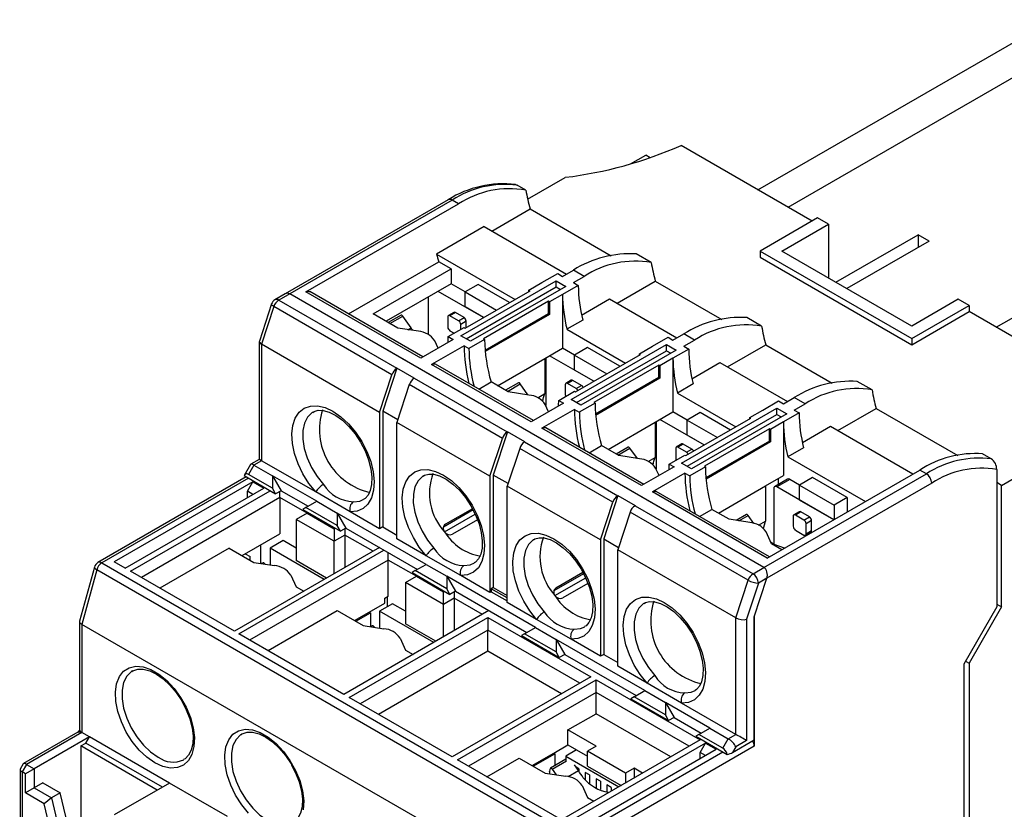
# Model space of a CAD drawing. Header units: millimetres. Extents: x 0 to 420, y 0 to 297.
# Tile 6 of 16: x 307 to 371, y 79 to 131. Entities that reach past the tile are written whole.
import ezdxf

# ---------------------------------------------------------------- set-up
doc = ezdxf.new("R2010")
doc.units = ezdxf.units.MM

msp = doc.modelspace()

# ---------------------------------------------------------------- linework, layer by layer
at = {"color": 7, "linetype": 'Continuous', "lineweight": 25}
for p, q in [((354.883, 119.728), (374.137, 130.843)), ((356.85, 118.592), (377.285, 130.389)), ((358.418, 117.687), (349.856, 122.63)), ((346.552, 121.417), (347.557, 121.997)), ((347.851, 121.828), (347.557, 121.997)), ((339.837, 119.125), (342.293, 120.543)), ((339.716, 119.707), (339.149, 120.035)), ((334.656, 119.08), (324.001, 112.929)), ((334.906, 119.055), (324.299, 112.932)), ((335.331, 118.811), (334.906, 119.055)), ((325.36, 113.055), (335.331, 118.811)), ((337.512, 117.035), (340.009, 118.477)), ((340.009, 118.477), (345.298, 115.424)), ((358.771, 117.892), (355.023, 115.728)), ((359.478, 117.483), (358.771, 117.892)), ((337.008, 117.326), (333.897, 115.53)), ((337.008, 117.326), (342.379, 114.226)), ((356.438, 115.728), (359.478, 117.483)), ((359.478, 117.483), (359.478, 113.973)), ((359.974, 113.687), (365.347, 116.789)), ((366.054, 116.381), (365.347, 116.789)), ((365.347, 116.789), (365.347, 115.972)), ((366.054, 116.381), (360.681, 113.279)), ((333.897, 115.53), (339.02, 112.572)), ((347.908, 114.978), (346.936, 115.539)), ((355.023, 115.728), (364.923, 110.013)), ((355.023, 115.728), (355.023, 115.32)), ((355.023, 115.32), (364.923, 109.605)), ((364.923, 110.83), (356.438, 115.728)), ((328.135, 111.622), (334.034, 115.027)), ((329.744, 111.626), (334.836, 114.565)), ((334.836, 114.565), (334.034, 115.027)), ((334.836, 114.565), (334.836, 113.585)), ((342.119, 114.075), (342.826, 114.484)), ((343.533, 114.075), (342.826, 114.484)), ((340.775, 113.667), (341.801, 114.259)), ((341.801, 114.259), (342.119, 114.075)), ((342.826, 113.667), (343.533, 114.075)), ((334.836, 113.585), (330.593, 111.136)), ((335.755, 113.054), (334.836, 113.585)), ((335.472, 110.197), (341.695, 113.79)), ((336.603, 113.544), (335.755, 113.054)), ((335.826, 109.993), (341.695, 113.381)), ((342.331, 113.422), (336.108, 109.83)), ((338.654, 112.361), (336.603, 113.544)), ((339.927, 113.177), (340.775, 113.667)), ((339.997, 113.136), (339.927, 113.177)), ((339.927, 113.096), (339.927, 113.177)), ((341.695, 113.79), (342.331, 113.422)), ((341.695, 113.381), (341.695, 113.79)), ((341.695, 113.381), (341.977, 113.218)), ((343.144, 113.483), (342.119, 112.892)), ((342.826, 113.667), (343.144, 113.483)), ((345.679, 112.32), (348.177, 113.762)), ((348.177, 113.762), (352.511, 111.26)), ((324.001, 112.929), (323.338, 112.546)), ((324.299, 112.932), (323.588, 112.521)), ((327.552, 111.054), (324.299, 112.932)), ((355.27, 95.053), (324.299, 112.932)), ((332.856, 108.728), (325.36, 113.055)), ((333.002, 108.812), (325.61, 113.08)), ((333.351, 112.728), (333.351, 110.279)), ((336.956, 111.381), (333.987, 113.095)), ((335.755, 110.687), (339.997, 113.136)), ((335.755, 112.075), (335.755, 113.054)), ((335.755, 113.054), (337.805, 111.871)), ((342.119, 112.892), (341.27, 112.402)), ((342.119, 112.892), (342.119, 109.38)), ((343.358, 111.548), (345.187, 112.605)), ((345.187, 112.605), (349.591, 110.062)), ((367.964, 112.585), (364.923, 110.83)), ((368.671, 112.177), (367.964, 112.585)), ((323.113, 112.269), (322.32, 109.847)), ((323.268, 112.101), (322.461, 109.639)), ((330.975, 107.651), (323.268, 112.101)), ((323.588, 112.521), (331.295, 108.072)), ((336.956, 111.381), (335.755, 112.075)), ((341.2, 112.443), (336.957, 109.993)), ((341.27, 112.402), (341.2, 112.443)), ((341.2, 111.626), (341.2, 112.443)), ((341.27, 112.402), (341.27, 111.585)), ((364.923, 110.013), (368.671, 112.177)), ((368.671, 112.177), (368.671, 111.768)), ((370.439, 110.748), (373.125, 112.299)), ((331.362, 110.692), (329.744, 111.626)), ((331.574, 111.546), (330.728, 111.058)), ((332.226, 110.706), (331.69, 111.476)), ((334.623, 111.421), (334.623, 110.768)), ((335.018, 111.717), (334.665, 111.513)), ((335.118, 111.707), (334.765, 111.503)), ((335.331, 111.176), (334.765, 111.503)), ((335.684, 111.381), (335.118, 111.707)), ((335.331, 111.176), (335.684, 111.381)), ((341.2, 111.626), (337.059, 109.236)), ((341.27, 111.585), (337.066, 109.158)), ((341.27, 111.585), (341.2, 111.626)), ((355.12, 110.815), (354.149, 111.376)), ((364.923, 109.605), (368.671, 111.768)), ((377.585, 106.622), (368.671, 111.768)), ((330.38, 109.421), (327.552, 111.054)), ((332.714, 110.483), (331.362, 110.692)), ((334.659, 110.136), (335.684, 110.728)), ((335.826, 111.136), (335.472, 110.931)), ((335.472, 110.606), (335.472, 110.931)), ((335.684, 110.728), (335.755, 110.687)), ((335.826, 110.728), (335.826, 111.136)), ((343.435, 111.208), (342.41, 110.616)), ((342.41, 110.616), (346.233, 108.409)), ((334.659, 110.136), (334.977, 109.953)), ((334.765, 110.523), (335.047, 110.36)), ((336.108, 109.83), (335.472, 110.197)), ((336.957, 109.993), (337.028, 109.953)), ((347.988, 109.503), (349.013, 110.095)), ((349.013, 110.095), (349.331, 109.912)), ((349.331, 109.912), (350.038, 110.32)), ((350.746, 109.912), (350.038, 110.32)), ((364.923, 110.013), (364.923, 109.605)), ((322.315, 109.816), (322.315, 102.116)), ((330.169, 105.189), (322.461, 109.639)), ((322.461, 109.639), (322.461, 102.032)), ((349.189, 98.563), (330.38, 109.421)), ((334.977, 109.953), (332.856, 108.728)), ((335.684, 109.544), (333.563, 108.32)), ((333.999, 109.388), (333.775, 109.87)), ((335.684, 109.544), (336.002, 109.361)), ((337.028, 109.953), (336.002, 109.361)), ((340.952, 108.707), (342.119, 109.38)), ((342.897, 108.931), (342.119, 109.38)), ((342.684, 106.034), (348.907, 109.626)), ((343.745, 109.421), (342.897, 108.932)), ((345.866, 108.197), (343.745, 109.421)), ((347.139, 109.014), (347.988, 109.503)), ((348.907, 109.626), (349.543, 109.259)), ((348.907, 109.218), (348.907, 109.626)), ((350.357, 109.32), (349.331, 108.728)), ((350.038, 109.503), (350.746, 109.912)), ((350.038, 109.503), (350.357, 109.32)), ((352.892, 108.157), (355.389, 109.598)), ((355.389, 109.598), (359.723, 107.096)), ((340.952, 108.707), (340.952, 106.41)), ((341.023, 108.748), (341.023, 105.631)), ((344.169, 107.217), (341.27, 108.891)), ((342.897, 108.932), (345.018, 107.707)), ((342.897, 107.952), (342.897, 108.932)), ((342.967, 106.524), (347.21, 108.973)), ((343.038, 105.83), (348.907, 109.218)), ((349.543, 109.259), (343.321, 105.666)), ((347.21, 108.973), (347.139, 109.014)), ((347.139, 108.932), (347.139, 109.014)), ((349.331, 108.728), (348.483, 108.238)), ((348.907, 109.218), (349.19, 109.054)), ((349.331, 108.728), (349.331, 105.217)), ((331.304, 108.077), (330.381, 105.257)), ((331.295, 108.072), (331.304, 108.077)), ((332.436, 107.424), (331.304, 108.077)), ((340.068, 104.564), (333.563, 108.32)), ((340.215, 104.649), (333.813, 108.344)), ((348.412, 108.279), (344.169, 105.83)), ((348.483, 108.238), (348.412, 108.279)), ((348.412, 107.462), (348.412, 108.279)), ((348.483, 108.238), (348.483, 107.422)), ((350.57, 107.385), (352.4, 108.441)), ((352.4, 108.441), (356.804, 105.898)), ((330.169, 105.189), (330.975, 107.651)), ((332.436, 107.424), (332.427, 107.419)), ((332.427, 107.419), (338.508, 103.908)), ((344.169, 107.217), (342.897, 107.952)), ((348.412, 107.462), (344.271, 105.072)), ((348.483, 107.422), (344.278, 104.994)), ((348.483, 107.422), (348.412, 107.462)), ((332.106, 106.998), (331.3, 104.536)), ((338.187, 103.488), (332.106, 106.998)), ((336.644, 106.71), (337.452, 107.176)), ((338.574, 106.528), (337.452, 107.176)), ((339.246, 107.117), (338.4, 106.629)), ((339.862, 106.329), (339.362, 107.047)), ((342.296, 106.992), (342.296, 106.339)), ((342.691, 107.288), (342.337, 107.084)), ((342.791, 107.278), (342.437, 107.074)), ((343.003, 106.747), (342.437, 107.074)), ((343.356, 106.952), (342.791, 107.278)), ((343.003, 106.747), (343.356, 106.952)), ((350.647, 107.044), (349.622, 106.452)), ((362.333, 106.651), (361.361, 107.212)), ((339.927, 106.319), (338.574, 106.528)), ((340.498, 106.148), (340.952, 106.41)), ((341.871, 105.973), (342.897, 106.564)), ((342.897, 106.564), (342.967, 106.524)), ((349.622, 106.452), (353.445, 104.245)), ((356.544, 105.748), (357.251, 106.156)), ((357.958, 105.748), (357.251, 106.156)), ((342.19, 105.789), (340.068, 104.564)), ((341.211, 105.224), (340.987, 105.707)), ((341.871, 105.973), (342.19, 105.789)), ((343.321, 105.666), (342.684, 106.034)), ((344.24, 105.789), (343.215, 105.197)), ((344.169, 105.83), (344.24, 105.789)), ((349.897, 101.87), (356.12, 105.462)), ((355.2, 105.34), (356.226, 105.932)), ((356.12, 105.462), (356.756, 105.095)), ((356.12, 105.054), (356.12, 105.462)), ((356.226, 105.932), (356.544, 105.748)), ((357.251, 105.34), (357.958, 105.748)), ((325.832, 105.217), (325.785, 105.188)), ((330.169, 105.189), (330.169, 97.582)), ((331.353, 104.696), (330.381, 105.257)), ((330.381, 105.257), (330.381, 97.705)), ((342.897, 105.381), (340.775, 104.156)), ((342.897, 105.381), (343.215, 105.197)), ((348.165, 104.543), (349.331, 105.217)), ((350.251, 104.686), (349.331, 105.217)), ((351.099, 105.176), (350.251, 104.686)), ((350.251, 101.666), (356.12, 105.054)), ((356.756, 105.095), (350.533, 101.503)), ((353.079, 104.033), (351.099, 105.176)), ((354.352, 104.85), (355.2, 105.34)), ((354.422, 104.809), (354.352, 104.85)), ((354.352, 104.768), (354.352, 104.85)), ((356.12, 105.054), (356.402, 104.891)), ((357.569, 105.156), (356.544, 104.564)), ((357.251, 105.34), (357.569, 105.156)), ((360.104, 103.993), (362.602, 105.435)), ((362.602, 105.435), (367.928, 102.36)), ((337.381, 101.026), (331.3, 104.536)), ((331.3, 96.929), (331.3, 104.536)), ((347.427, 100.485), (341.025, 104.181)), ((348.165, 104.543), (348.165, 102.246)), ((348.235, 104.584), (348.235, 101.467)), ((351.381, 103.054), (348.483, 104.727)), ((350.18, 102.36), (354.422, 104.809)), ((350.251, 103.706), (350.251, 104.686)), ((350.251, 104.686), (352.23, 103.543)), ((356.544, 104.564), (355.695, 104.074)), ((356.544, 104.564), (356.544, 101.053)), ((357.782, 103.221), (359.612, 104.277)), ((359.612, 104.277), (365.006, 101.163)), ((338.517, 103.913), (337.593, 101.094)), ((338.508, 103.908), (338.517, 103.913)), ((339.648, 103.26), (338.517, 103.913)), ((347.281, 100.401), (340.775, 104.156)), ((351.381, 103.054), (350.251, 103.706)), ((355.625, 104.115), (351.382, 101.666)), ((355.695, 104.074), (355.625, 104.115)), ((355.625, 103.299), (355.625, 104.115)), ((355.695, 104.074), (355.695, 103.258)), ((337.381, 101.026), (338.187, 103.488)), ((339.648, 103.26), (339.639, 103.255)), ((339.639, 103.255), (345.72, 99.745)), ((343.857, 102.546), (344.664, 103.013)), ((345.787, 102.365), (344.664, 103.013)), ((346.407, 102.921), (345.615, 102.464)), ((349.903, 103.124), (349.549, 102.92)), ((350.003, 103.114), (349.649, 102.91)), ((350.215, 102.584), (349.649, 102.91)), ((350.569, 102.788), (350.003, 103.114)), ((355.625, 103.299), (351.484, 100.908)), ((355.695, 103.258), (351.491, 100.831)), ((355.695, 103.258), (355.625, 103.299)), ((339.319, 102.835), (338.513, 100.372)), ((345.4, 99.324), (339.319, 102.835)), ((347.139, 102.155), (345.787, 102.365)), ((347.007, 102.176), (346.519, 102.856)), ((347.711, 101.984), (348.165, 102.246)), ((349.084, 101.809), (350.109, 102.401)), ((349.508, 102.829), (349.508, 102.175)), ((350.109, 102.401), (350.18, 102.36)), ((350.215, 102.584), (350.569, 102.788)), ((357.86, 102.88), (356.835, 102.288)), ((356.835, 102.288), (361.895, 99.367)), ((370.12, 102.156), (369.553, 102.483)), ((370.792, 100.42), (373.971, 102.256)), ((321.739, 101.776), (321.324, 101.056)), ((321.966, 101.746), (321.613, 101.134)), ((322.315, 102.116), (321.759, 101.796)), ((322.461, 102.032), (321.966, 101.746)), ((321.966, 101.746), (323.168, 101.052)), ((326.002, 99.988), (322.461, 102.032)), ((349.402, 101.625), (347.281, 100.401)), ((349.084, 101.809), (349.402, 101.625)), ((350.533, 101.503), (349.897, 101.87)), ((351.453, 101.625), (350.427, 101.033)), ((351.382, 101.666), (351.453, 101.625)), ((321.466, 100.973), (311.779, 95.381)), ((321.324, 101.056), (323.38, 99.868)), ((323.168, 100.236), (321.613, 101.134)), ((326.067, 99.378), (323.168, 101.052)), ((323.168, 101.052), (323.734, 100.072)), ((323.168, 101.052), (323.168, 100.236)), ((333.044, 101.053), (332.997, 101.024)), ((337.381, 101.026), (337.381, 93.419)), ((338.565, 100.533), (337.593, 101.094)), ((337.593, 101.094), (337.593, 93.744)), ((350.109, 101.217), (347.988, 99.992)), ((348.424, 101.061), (348.2, 101.543)), ((350.109, 101.217), (350.427, 101.033)), ((355.27, 95.053), (365.878, 101.176)), ((355.377, 100.38), (356.544, 101.053)), ((355.483, 95.665), (365.453, 101.421)), ((365.878, 101.176), (365.453, 101.421)), ((370.474, 101.457), (370.474, 92.48)), ((321.896, 100.644), (312.845, 95.419)), ((321.542, 100.031), (321.896, 100.644)), ((321.896, 100.644), (322.603, 100.236)), ((344.594, 96.862), (338.513, 100.372)), ((338.513, 92.766), (338.513, 100.372)), ((355.377, 100.38), (355.377, 98.083)), ((366.231, 100.564), (355.459, 94.345)), ((356.818, 100.823), (355.97, 100.333)), ((356.968, 100.808), (356.12, 100.318)), ((359.831, 98.176), (356.12, 100.318)), ((356.226, 100.481), (356.226, 100.869)), ((357.604, 100.441), (356.968, 100.808)), ((358.453, 100.931), (357.604, 100.441)), ((357.604, 100.441), (359.867, 99.135)), ((357.604, 99.461), (357.604, 100.441)), ((360.716, 99.625), (358.453, 100.931)), ((370.792, 100.42), (370.474, 100.604)), ((370.792, 92.48), (370.792, 100.42)), ((313.552, 95.011), (322.603, 100.236)), ((313.905, 94.806), (323.027, 100.072)), ((321.542, 99.623), (321.542, 100.031)), ((321.895, 99.827), (321.542, 100.031)), ((323.38, 99.868), (323.168, 100.236)), ((323.734, 100.072), (323.38, 99.868)), ((323.663, 99.623), (323.663, 100.031)), ((323.734, 100.072), (325.502, 99.052)), ((328.255, 98.687), (326.002, 99.988)), ((345.729, 99.75), (344.806, 96.93)), ((345.72, 99.745), (345.729, 99.75)), ((345.729, 99.75), (346.861, 99.097)), ((355.483, 95.665), (347.988, 99.992)), ((355.63, 95.75), (348.238, 100.017)), ((355.907, 100.196), (355.907, 96.577)), ((323.663, 99.623), (314.612, 94.398)), ((323.663, 99.623), (323.663, 97.255)), ((325.431, 98.603), (323.663, 99.623)), ((325.36, 98.97), (326.067, 99.378)), ((326.067, 99.378), (327.411, 98.603)), ((344.594, 96.862), (345.4, 99.324)), ((346.861, 99.097), (346.852, 99.092)), ((346.852, 99.092), (354.559, 94.642)), ((359.831, 98.176), (357.604, 99.461)), ((360.716, 99.625), (359.867, 99.135)), ((359.867, 99.135), (359.867, 98.196)), ((360.716, 99.625), (360.716, 98.686)), ((325.431, 98.603), (324.724, 98.194)), ((325.36, 98.97), (325.148, 98.848)), ((325.148, 98.848), (327.623, 97.419)), ((327.411, 97.786), (325.36, 98.97)), ((325.502, 98.644), (325.431, 98.603)), ((325.431, 98.603), (327.199, 97.582)), ((333.209, 95.256), (327.411, 98.603)), ((327.411, 98.603), (327.977, 97.623)), ((327.411, 98.603), (327.411, 97.786)), ((330.169, 97.582), (328.255, 98.687)), ((336.277, 98.813), (334.346, 97.698)), ((334.414, 97.379), (336.42, 98.537)), ((336.235, 98.895), (334.472, 97.877)), ((346.531, 98.671), (345.725, 96.209)), ((354.239, 94.221), (346.531, 98.671)), ((352.018, 96.93), (349.189, 98.563)), ((351.069, 98.383), (351.877, 98.849)), ((352.999, 98.201), (351.877, 98.849)), ((354.13, 98.524), (353.45, 98.131)), ((354.606, 97.938), (354.247, 98.454)), ((357.18, 98.4), (357.18, 97.746)), ((357.575, 98.695), (357.222, 98.491)), ((357.675, 98.685), (357.322, 98.481)), ((357.887, 98.155), (357.322, 98.481)), ((358.241, 98.359), (357.675, 98.685)), ((327.199, 96.766), (324.724, 98.194)), ((324.724, 98.194), (324.724, 95.5)), ((327.623, 97.419), (327.411, 97.786)), ((336.564, 98.174), (334.934, 97.233)), ((354.352, 97.992), (352.999, 98.201)), ((354.923, 97.821), (355.377, 98.083)), ((357.887, 98.155), (358.241, 98.359)), ((358.382, 98.114), (358.029, 97.91)), ((358.029, 97.257), (358.029, 97.91)), ((358.382, 97.461), (358.382, 98.114)), ((321.189, 95.827), (323.663, 97.255)), ((327.199, 97.582), (327.27, 97.623)), ((327.199, 97.582), (327.199, 96.766)), ((327.906, 97.174), (327.199, 96.766)), ((327.977, 97.623), (327.623, 97.419)), ((327.906, 97.582), (327.906, 97.174)), ((329.744, 96.113), (327.906, 97.174)), ((327.906, 97.174), (327.906, 95.051)), ((327.977, 97.623), (332.644, 94.929)), ((330.381, 97.705), (330.169, 97.582)), ((330.381, 97.705), (331.3, 97.174)), ((355.775, 96.599), (355.412, 97.379)), ((357.322, 97.501), (357.887, 97.175)), ((357.987, 97.165), (358.341, 97.369)), ((358.029, 97.257), (358.382, 97.461)), ((322.391, 96.52), (322.391, 95.315)), ((323.875, 96.806), (323.027, 96.316)), ((324.724, 96.316), (323.875, 96.806)), ((327.199, 94.643), (327.199, 96.766)), ((333.214, 95.824), (331.3, 96.929)), ((340.257, 96.889), (340.21, 96.861)), ((344.594, 96.862), (344.594, 89.255)), ((344.806, 96.93), (345.778, 96.369)), ((344.806, 96.93), (344.806, 89.377)), ((355.27, 95.053), (352.018, 96.93)), ((356.437, 96.216), (355.775, 96.599)), ((320.34, 96.316), (315.815, 93.704)), ((320.34, 96.316), (321.959, 95.382)), ((330.169, 96.358), (320.693, 90.888)), ((320.976, 90.724), (330.452, 96.194)), ((321.4, 95.949), (321.719, 95.765)), ((326.562, 94.276), (323.027, 96.316)), ((323.027, 96.316), (323.027, 95.217)), ((330.734, 95.541), (330.734, 96.031)), ((335.467, 94.524), (333.214, 95.824)), ((353.433, 91.759), (345.725, 96.209)), ((345.725, 88.602), (345.725, 96.209)), ((312.029, 95.356), (343, 77.477)), ((313.552, 95.011), (312.845, 95.419)), ((330.734, 95.541), (321.683, 90.316)), ((321.719, 95.52), (321.719, 95.765)), ((321.959, 95.382), (323.309, 95.173)), ((322.565, 95.363), (322.463, 95.304)), ((322.7, 95.267), (322.682, 95.293)), ((326.703, 94.357), (324.724, 95.5)), ((330.734, 93.173), (330.734, 95.541)), ((332.573, 94.48), (330.734, 95.541)), ((332.502, 94.847), (333.209, 95.256)), ((333.209, 95.256), (334.553, 94.48)), ((311.547, 95.08), (310.581, 91.548)), ((311.698, 94.9), (310.723, 91.336)), ((342.669, 77.021), (311.698, 94.9)), ((320.693, 90.888), (313.905, 94.806)), ((324.37, 94.561), (324.732, 93.781)), ((332.502, 94.847), (332.29, 94.725)), ((332.29, 94.725), (334.765, 93.296)), ((334.553, 93.663), (332.502, 94.847)), ((337.381, 93.419), (335.467, 94.524)), ((343.493, 94.643), (341.557, 93.525)), ((343.447, 94.731), (341.684, 93.713)), ((354.559, 94.642), (355.27, 95.053)), ((331.866, 94.072), (332.573, 94.48)), ((334.341, 92.643), (331.866, 94.072)), ((331.866, 94.072), (331.866, 91.377)), ((332.644, 94.521), (332.573, 94.48)), ((332.573, 94.48), (334.341, 93.459)), ((340.351, 91.133), (334.553, 94.48)), ((334.553, 94.48), (335.118, 93.5)), ((334.553, 94.48), (334.553, 93.663)), ((341.626, 93.216), (343.632, 94.374)), ((343.777, 94.011), (342.147, 93.07)), ((353.433, 91.759), (354.239, 94.221)), ((354.913, 94.03), (354.14, 91.669)), ((354.635, 91.828), (355.459, 94.345)), ((355.459, 94.345), (354.913, 94.03)), ((324.732, 93.781), (325.219, 93.5)), ((334.341, 93.459), (334.411, 93.5)), ((334.341, 92.643), (334.341, 93.459)), ((334.765, 93.296), (334.553, 93.663)), ((335.118, 93.5), (334.765, 93.296)), ((335.048, 93.459), (335.048, 93.051)), ((335.118, 93.5), (339.785, 90.806)), ((337.467, 93.468), (337.381, 93.419)), ((337.593, 93.744), (337.464, 93.666)), ((337.464, 93.666), (337.467, 93.468)), ((338.513, 93.061), (337.464, 93.666)), ((337.467, 93.468), (338.513, 92.865)), ((337.593, 93.744), (338.513, 93.213)), ((329.497, 92.132), (330.522, 92.724)), ((331.017, 92.683), (330.169, 92.193)), ((330.522, 93.051), (330.734, 93.173)), ((330.522, 92.724), (330.522, 93.051)), ((330.664, 93.132), (330.664, 92.479)), ((331.866, 92.193), (331.017, 92.683)), ((335.048, 93.051), (334.341, 92.643)), ((334.341, 90.52), (334.341, 92.643)), ((335.048, 93.051), (335.048, 90.928)), ((336.886, 91.99), (335.048, 93.051)), ((340.427, 91.66), (338.513, 92.766)), ((347.469, 92.726), (347.422, 92.697)), ((370.474, 92.663), (370.792, 92.48)), ((322.886, 89.622), (327.411, 92.234)), ((327.411, 92.234), (329.1, 91.259)), ((337.31, 92.235), (327.835, 86.765)), ((328.543, 91.581), (329.497, 92.132)), ((328.613, 91.54), (329.568, 92.091)), ((329.497, 92.132), (329.568, 92.091)), ((329.568, 92.091), (329.568, 91.187)), ((333.704, 90.153), (330.169, 92.193)), ((330.169, 92.193), (330.169, 91.094)), ((370.474, 92.48), (368.317, 88.744)), ((370.792, 92.48), (368.671, 88.805)), ((310.577, 91.519), (310.577, 84.477)), ((341.695, 73.457), (310.723, 91.336)), ((310.723, 91.336), (310.723, 84.273)), ((328.189, 86.561), (337.24, 91.786)), ((333.845, 90.234), (331.866, 91.377)), ((337.24, 91.786), (343.957, 87.908)), ((337.24, 91.786), (337.24, 90.969)), ((342.68, 90.36), (340.427, 91.66)), ((353.433, 84.152), (353.433, 91.759)), ((354.14, 91.669), (354.14, 83.744)), ((354.635, 83.785), (354.635, 91.828)), ((354.635, 91.828), (354.635, 83.377)), ((327.835, 86.765), (320.976, 90.724)), ((337.24, 90.969), (328.896, 86.152)), ((329.1, 91.259), (330.451, 91.05)), ((329.707, 91.24), (329.605, 91.181)), ((329.842, 91.144), (329.824, 91.17)), ((337.24, 89.581), (337.24, 90.969)), ((343.25, 87.5), (337.24, 90.969)), ((339.644, 90.724), (339.432, 90.602)), ((339.644, 90.724), (340.351, 91.133)), ((341.695, 89.541), (339.644, 90.724)), ((340.351, 91.133), (341.695, 90.357)), ((331.512, 90.438), (331.873, 89.658)), ((339.432, 90.602), (341.907, 89.173)), ((347.493, 87.01), (341.695, 90.357)), ((341.695, 90.357), (342.26, 89.377)), ((341.695, 90.357), (341.695, 89.541)), ((344.594, 89.255), (342.68, 90.36)), ((337.24, 89.581), (330.098, 85.458)), ((331.873, 89.658), (332.36, 89.377)), ((342.048, 86.805), (337.24, 89.581)), ((341.907, 89.173), (341.695, 89.541)), ((342.26, 89.377), (341.907, 89.173)), ((342.26, 89.377), (346.927, 86.683)), ((344.806, 89.377), (344.594, 89.255)), ((344.806, 89.377), (345.725, 88.847)), ((368.317, 88.744), (368.317, 71.229)), ((368.432, 88.943), (368.671, 88.805)), ((368.671, 88.805), (368.671, 49.162)), ((314.033, 88.298), (313.963, 88.254)), ((347.639, 87.497), (345.725, 88.602)), ((343.957, 87.908), (334.906, 82.683)), ((335.26, 82.479), (344.311, 87.704)), ((344.311, 87.704), (351.099, 83.785)), ((344.311, 86.887), (344.311, 87.704)), ((349.892, 86.196), (347.639, 87.497)), ((344.311, 86.887), (335.967, 82.07)), ((344.311, 85.499), (344.311, 86.887)), ((350.392, 83.377), (344.311, 86.887)), ((346.786, 86.602), (347.493, 87.01)), ((347.493, 87.01), (348.836, 86.234)), ((334.906, 82.683), (328.189, 86.561)), ((346.786, 86.602), (346.574, 86.479)), ((346.574, 86.479), (349.048, 85.05)), ((348.836, 85.418), (346.786, 86.602)), ((351.735, 84.561), (348.836, 86.234)), ((348.836, 86.234), (349.402, 85.254)), ((348.836, 86.234), (348.836, 85.418)), ((353.433, 84.152), (349.892, 86.196)), ((342.472, 84.438), (344.311, 85.499)), ((349.19, 82.683), (344.311, 85.499)), ((349.048, 85.05), (348.836, 85.418)), ((349.402, 85.254), (349.048, 85.05)), ((349.402, 85.254), (351.17, 84.234)), ((310.473, 84.298), (306.91, 82.241)), ((310.723, 84.273), (307.117, 82.191)), ((311.218, 83.987), (310.723, 84.273)), ((342.472, 83.458), (342.472, 84.438)), ((344.311, 83.376), (342.472, 84.438)), ((351.028, 84.152), (351.735, 84.561)), ((351.735, 84.561), (352.938, 83.867)), ((311.218, 83.987), (307.612, 81.906)), ((310.985, 83.584), (311.218, 83.987)), ((316.451, 80.967), (311.218, 83.987)), ((321.175, 84.175), (321.105, 84.131)), ((351.099, 83.785), (342.048, 78.56)), ((351.028, 84.152), (350.816, 84.03)), ((350.816, 84.03), (352.873, 82.842)), ((352.584, 83.254), (351.028, 84.152)), ((352.584, 83.254), (352.938, 83.867)), ((352.938, 83.867), (353.433, 84.152)), ((353.225, 82.971), (354.635, 83.785)), ((354.14, 83.744), (353.438, 83.339)), ((310.653, 83.392), (310.985, 83.584)), ((310.653, 83.392), (310.653, 74.772)), ((315.652, 80.506), (310.653, 83.392)), ((315.985, 80.698), (310.985, 83.584)), ((341.553, 82.927), (342.472, 83.458)), ((343.038, 83.131), (342.331, 82.723)), ((351.453, 83.581), (342.402, 78.356)), ((342.472, 83.458), (343.745, 82.723)), ((343.038, 83.131), (343.745, 82.723)), ((343.109, 77.948), (352.16, 83.173)), ((354.635, 83.377), (343.354, 76.864)), ((344.311, 83.376), (343.745, 83.05)), ((346.22, 81.621), (343.745, 83.05)), ((343.745, 82.07), (343.745, 83.05)), ((351.099, 82.968), (351.453, 83.581)), ((351.099, 82.56), (351.099, 82.968)), ((351.453, 82.764), (351.099, 82.968)), ((351.453, 83.581), (352.16, 83.173)), ((353.438, 83.339), (353.225, 82.971)), ((342.048, 78.56), (335.26, 82.479)), ((337.169, 81.376), (339.29, 82.601)), ((339.29, 82.601), (340.98, 81.626)), ((340.139, 82.111), (341.553, 82.927)), ((340.21, 82.07), (341.624, 82.886)), ((342.331, 82.525), (341.332, 81.948)), ((341.553, 82.927), (341.624, 82.886)), ((341.624, 82.886), (341.624, 82.117)), ((342.331, 82.723), (342.331, 82.435)), ((342.331, 82.723), (345.795, 80.723)), ((306.688, 81.856), (306.688, 57.459)), ((306.89, 82.221), (306.695, 81.883)), ((307.117, 82.191), (306.834, 81.701)), ((306.834, 81.701), (306.834, 57.205)), ((307.046, 81.579), (306.834, 81.701)), ((307.612, 81.906), (307.046, 81.579)), ((307.117, 82.191), (307.612, 81.906)), ((307.612, 81.906), (307.612, 80.648)), ((341.449, 81.878), (341.701, 81.514)), ((343.159, 81.781), (342.892, 82.167)), ((343.179, 81.905), (343.002, 82.008)), ((343.179, 81.905), (343.179, 81.752)), ((343.745, 82.07), (345.937, 80.805)), ((346.786, 81.948), (346.22, 81.621)), ((347.351, 81.621), (346.786, 81.948)), ((346.786, 81.948), (346.786, 81.295)), ((307.046, 80.321), (307.046, 81.579)), ((340.98, 81.626), (342.33, 81.417)), ((343.887, 81.497), (343.604, 81.66)), ((343.604, 81.66), (343.604, 81.168)), ((343.887, 81.497), (343.887, 80.926)), ((344.594, 81.089), (344.311, 81.252)), ((344.311, 81.252), (344.311, 80.651)), ((344.594, 81.089), (344.594, 80.548)), ((346.22, 81.621), (346.22, 80.968)), ((307.612, 80.648), (307.046, 80.321)), ((308.178, 80.975), (307.612, 80.648)), ((307.612, 80.648), (308.744, 79.995)), ((308.178, 80.975), (309.309, 80.321)), ((316.451, 80.967), (312.845, 78.885)), ((320.234, 78.783), (316.451, 80.967)), ((343.391, 80.804), (343.753, 80.025)), ((345.301, 80.681), (345.018, 80.844)), ((345.018, 80.844), (345.018, 80.399)), ((345.301, 80.681), (345.301, 80.438)), ((308.255, 79.623), (307.046, 80.321)), ((308.744, 79.995), (308.255, 79.623)), ((309.309, 80.321), (308.744, 79.995)), ((308.744, 79.995), (310.087, 74.445)), ((310.653, 74.772), (309.309, 80.321)), ((343.753, 80.025), (344.169, 79.784)), ((309.521, 74.394), (308.255, 79.623))]:
    msp.add_line(p, q, dxfattribs=at)
at = {"color": 1, "linetype": 'Continuous', "lineweight": 25}
for p, q in [((330.847, 110.989), (331.69, 111.476)), ((332.025, 110.589), (332.226, 110.706)), ((337.876, 106.931), (340.952, 108.707)), ((338.519, 106.56), (339.362, 107.047)), ((345.089, 102.768), (348.165, 104.543)), ((345.727, 102.399), (346.519, 102.856)), ((321.613, 100.889), (312.029, 95.356)), ((352.301, 98.604), (355.377, 100.38)), ((353.637, 98.102), (354.247, 98.454)), ((334.472, 97.877), (334.396, 97.803)), ((322.652, 95.275), (322.682, 95.293)), ((341.684, 93.713), (341.608, 93.64)), ((329.793, 91.152), (329.824, 91.17)), ((343, 77.477), (352.584, 83.009)), ((341.449, 81.878), (342.381, 82.415)), ((342.479, 81.389), (343.159, 81.781))]:
    msp.add_line(p, q, dxfattribs=at)
at = {"color": 7, "linetype": 'Continuous', "lineweight": 25, "flags": 128}
for points in [[(339.054, 120.065), (339.1, 120.058), (339.149, 120.035)], [(325.36, 113.055), (325.477, 113.099), (325.582, 113.093), (325.608, 113.074)], [(334.65, 109.764), (334.652, 109.816), (334.659, 110.136)], [(333.563, 108.32), (333.68, 108.364), (333.784, 108.357), (333.811, 108.339)], [(340.825, 105.928), (340.875, 106.164), (340.952, 106.41)], [(326.002, 99.988), (325.554, 100.549), (325.164, 101.171), (324.848, 101.829), (324.617, 102.499), (324.48, 103.156), (324.442, 103.776), (324.504, 104.336), (324.664, 104.814), (324.915, 105.192), (325.25, 105.458), (325.654, 105.6), (326.114, 105.613), (326.611, 105.498), (327.128, 105.258), (327.645, 104.901), (328.142, 104.443), (328.602, 103.898), (329.006, 103.289), (329.341, 102.638), (329.593, 101.968), (329.753, 101.305), (329.814, 100.675), (329.776, 100.099), (329.639, 99.6), (329.408, 99.196), (329.092, 98.903), (328.703, 98.731), (328.255, 98.687)], [(341.862, 105.6), (341.865, 105.652), (341.871, 105.973)], [(325.804, 105.186), (325.89, 105.247), (326.167, 105.322), (326.483, 105.311), (326.882, 105.199), (327.306, 104.984), (327.741, 104.67), (328.168, 104.266), (328.569, 103.785), (328.926, 103.245), (329.225, 102.668), (329.452, 102.077), (329.6, 101.499), (329.665, 100.959), (329.65, 100.48), (329.563, 100.084), (329.42, 99.782), (329.233, 99.57), (329.137, 99.518)], [(340.775, 104.156), (340.892, 104.201), (340.997, 104.194), (341.023, 104.175)], [(348.037, 101.764), (348.088, 102), (348.165, 102.246)], [(349.075, 101.436), (349.077, 101.489), (349.084, 101.809)], [(333.214, 95.824), (332.766, 96.386), (332.377, 97.007), (332.061, 97.665), (331.83, 98.335), (331.693, 98.992), (331.654, 99.612), (331.716, 100.172), (331.876, 100.65), (332.128, 101.029), (332.462, 101.294), (332.867, 101.436), (333.327, 101.45), (333.824, 101.334), (334.341, 101.094), (334.857, 100.738), (335.355, 100.279), (335.814, 99.735), (336.219, 99.126), (336.553, 98.474), (336.805, 97.804), (336.965, 97.142), (337.027, 96.511), (336.989, 95.935), (336.851, 95.436), (336.62, 95.033), (336.304, 94.739), (335.915, 94.568), (335.467, 94.524)], [(333.017, 101.023), (333.103, 101.084), (333.379, 101.158), (333.695, 101.148), (334.094, 101.036), (334.518, 100.821), (334.953, 100.507), (335.38, 100.102), (335.781, 99.621), (336.138, 99.081), (336.437, 98.504), (336.664, 97.913), (336.812, 97.335), (336.878, 96.795), (336.862, 96.317), (336.776, 95.92), (336.632, 95.618), (336.445, 95.407), (336.349, 95.354)], [(347.988, 99.992), (348.105, 100.037), (348.209, 100.03), (348.236, 100.011)], [(355.25, 97.601), (355.3, 97.836), (355.377, 98.083)], [(340.427, 91.66), (339.979, 92.222), (339.589, 92.843), (339.273, 93.501), (339.042, 94.171), (338.905, 94.829), (338.867, 95.449), (338.929, 96.008), (339.089, 96.486), (339.34, 96.865), (339.675, 97.13), (340.079, 97.273), (340.539, 97.286), (341.036, 97.171), (341.553, 96.93), (342.07, 96.574), (342.567, 96.115), (343.027, 95.571), (343.431, 94.962), (343.766, 94.31), (344.018, 93.641), (344.178, 92.978), (344.239, 92.347), (344.201, 91.772), (344.064, 91.273), (343.833, 90.869), (343.517, 90.576), (343.128, 90.404), (342.68, 90.36)], [(340.229, 96.859), (340.315, 96.92), (340.592, 96.995), (340.908, 96.984), (341.307, 96.872), (341.731, 96.657), (342.166, 96.343), (342.593, 95.939), (342.994, 95.458), (343.351, 94.918), (343.65, 94.34), (343.877, 93.75), (344.025, 93.172), (344.09, 92.631), (344.075, 92.153), (343.988, 91.757), (343.845, 91.454), (343.658, 91.243), (343.562, 91.191)], [(356.614, 96.318), (355.945, 96.552), (355.733, 96.689)], [(347.639, 87.497), (347.191, 88.058), (346.802, 88.679), (346.486, 89.338), (346.255, 90.008), (346.118, 90.665), (346.079, 91.285), (346.141, 91.845), (346.301, 92.323), (346.553, 92.701), (346.887, 92.967), (347.292, 93.109), (347.751, 93.122), (348.249, 93.007), (348.766, 92.766), (349.282, 92.41), (349.78, 91.952), (350.239, 91.407), (350.644, 90.798), (350.978, 90.147), (351.23, 89.477), (351.39, 88.814), (351.452, 88.184), (351.414, 87.608), (351.276, 87.109), (351.045, 86.705), (350.729, 86.412), (350.34, 86.24), (349.892, 86.196)], [(347.442, 92.695), (347.528, 92.756), (347.804, 92.831), (348.12, 92.82), (348.519, 92.708), (348.943, 92.493), (349.378, 92.179), (349.805, 91.775), (350.206, 91.294), (350.563, 90.754), (350.862, 90.177), (351.089, 89.586), (351.237, 89.008), (351.303, 88.468), (351.287, 87.989), (351.201, 87.593), (351.057, 87.29), (350.87, 87.079), (350.774, 87.027)], [(315.496, 82.293), (314.977, 82.654), (314.478, 83.123), (314.022, 83.679), (313.626, 84.3), (313.306, 84.962), (313.076, 85.636), (312.945, 86.295), (312.919, 86.913), (312.998, 87.463), (313.179, 87.924), (313.455, 88.276), (313.815, 88.506), (314.244, 88.603), (314.724, 88.564), (315.235, 88.39), (315.757, 88.088), (316.269, 87.671), (316.749, 87.157), (317.177, 86.565), (317.537, 85.92), (317.813, 85.249), (317.995, 84.578), (318.074, 83.937), (318.047, 83.35), (317.917, 82.841), (317.687, 82.433), (317.367, 82.141), (316.971, 81.976), (316.514, 81.947), (316.016, 82.055), (315.496, 82.293)], [(313.981, 88.251), (314.058, 88.311), (314.388, 88.417), (314.736, 88.416), (315.157, 88.309), (315.598, 88.094), (316.045, 87.778), (316.481, 87.371), (316.887, 86.887), (317.248, 86.344), (317.288, 86.267)], [(317.288, 86.267), (317.549, 85.763), (317.777, 85.168), (317.924, 84.582), (317.987, 84.031), (317.966, 83.536), (317.866, 83.119), (317.7, 82.791), (317.475, 82.555), (317.372, 82.504)], [(310.577, 84.475), (310.577, 84.476), (310.574, 84.462), (310.567, 84.438), (310.555, 84.408), (310.538, 84.374), (310.516, 84.343), (310.495, 84.317), (310.479, 84.302), (310.473, 84.298), (310.481, 84.302), (310.515, 84.312), (310.598, 84.315), (310.723, 84.273)], [(321.62, 79), (321.164, 79.556), (320.767, 80.177), (320.448, 80.839), (320.218, 81.513), (320.087, 82.172), (320.06, 82.79), (320.139, 83.34), (320.321, 83.801), (320.597, 84.153), (320.957, 84.383), (321.385, 84.48), (321.865, 84.441), (322.377, 84.267), (322.899, 83.965), (323.411, 83.549), (323.891, 83.034), (324.319, 82.442), (324.679, 81.797), (324.955, 81.126), (325.137, 80.456), (325.216, 79.814), (325.189, 79.227)], [(321.123, 84.128), (321.2, 84.188), (321.529, 84.294), (321.877, 84.293), (322.298, 84.186), (322.74, 83.971), (323.187, 83.655), (323.622, 83.248), (324.029, 82.764), (324.39, 82.221), (324.429, 82.144)], [(324.429, 82.144), (324.69, 81.64), (324.918, 81.045), (325.066, 80.459), (325.129, 79.908), (325.107, 79.413), (325.008, 78.996), (324.842, 78.668), (324.616, 78.432), (324.514, 78.381)]]:
    msp.add_lwpolyline(points, dxfattribs=at)
at = {"color": 1, "linetype": 'Continuous', "lineweight": 25, "flags": 128}
for points in [[(323.268, 112.101), (323.205, 112.141), (323.157, 112.18), (323.125, 112.216), (323.111, 112.249), (323.113, 112.269)], [(325.785, 105.188), (325.754, 105.167), (325.467, 104.881), (325.267, 104.486), (325.163, 103.999), (325.159, 103.441), (325.256, 102.835), (325.449, 102.21), (325.73, 101.59), (326.086, 101.004), (326.504, 100.477)], [(332.997, 101.024), (332.967, 101.004), (332.68, 100.718), (332.48, 100.322), (332.375, 99.835), (332.372, 99.277), (332.468, 98.672), (332.661, 98.046), (332.942, 97.427), (333.299, 96.841), (333.716, 96.313)], [(328.46, 99.348), (328.877, 99.393), (329.147, 99.51)], [(340.21, 96.861), (340.179, 96.84), (339.892, 96.554), (339.692, 96.159), (339.588, 95.671), (339.584, 95.113), (339.681, 94.508), (339.874, 93.882), (340.155, 93.263), (340.511, 92.677), (340.928, 92.15)], [(335.672, 95.184), (336.089, 95.23), (336.36, 95.347)], [(311.547, 95.08), (311.545, 95.058), (311.557, 95.021), (311.588, 94.982), (311.635, 94.941), (311.698, 94.9)], [(347.422, 92.697), (347.392, 92.676), (347.104, 92.39), (346.905, 91.995), (346.8, 91.508), (346.797, 90.949), (346.893, 90.344), (347.086, 89.719), (347.367, 89.099), (347.724, 88.513), (348.141, 87.986)], [(342.885, 91.02), (343.302, 91.066), (343.572, 91.183)], [(313.963, 88.254), (313.948, 88.243), (313.657, 87.948), (313.455, 87.542), (313.353, 87.042), (313.353, 86.47), (313.455, 85.852), (313.657, 85.213), (313.948, 84.582), (314.316, 83.987), (314.745, 83.454), (315.216, 83.005), (315.708, 82.661)], [(350.097, 86.857), (350.514, 86.902), (350.785, 87.019)], [(321.105, 84.131), (321.09, 84.12), (320.799, 83.825), (320.597, 83.419), (320.494, 82.919), (320.494, 82.347), (320.597, 81.729), (320.799, 81.09), (321.09, 80.459), (321.458, 79.864), (321.887, 79.331), (322.358, 78.882), (322.85, 78.538)]]:
    msp.add_lwpolyline(points, dxfattribs=at)
at = {"color": 7, "linetype": 'Continuous', "lineweight": 25}
for centre, radius, start, end in [((339.117, 146.81), 26.457, 276.89496, 293.94872), ((338.236, 113.42), 6.698, 82.98538, 122.30929), ((338.375, 113.71), 6.372, 83.02012, 122.97886), ((338.663, 113.687), 6.112, 80.07339, 123.03861), ((350.707, 121.673), 11.165, 190.13894, 196.63368), ((345.242, 118.361), 11.693, 194.01038, 196.56351), ((346.529, 108.594), 6.957, 86.64598, 122.16418), ((346.876, 108.93), 6.136, 80.31647, 123.01183), ((359.545, 116.911), 11.796, 189.42733, 195.48182), ((352.833, 113.565), 9.689, 180.48197, 194.08164), ((323.588, 112.113), 0.5, 119.99731, 161.86777), ((351.808, 112.973), 9.689, 180.48197, 194.08164), ((324.008, 111.869), 0.776, 122.79064, 162.62052), ((334.71, 111.435), 0.0873, 50.79671, 189.21404), ((335.06, 111.625), 0.101, 54.38242, 114.30712), ((335.519, 111.122), 0.307, 2.60548, 57.39452), ((353.742, 104.431), 6.957, 86.64598, 122.16418), ((334.931, 110.782), 0.307, 182.60548, 237.39452), ((335.165, 110.918), 0.307, 2.60548, 57.39452), ((354.088, 104.767), 6.136, 80.31647, 123.01183), ((366.757, 112.747), 11.796, 189.42733, 195.48182), ((332.632, 109.116), 1.369, 33.43888, 86.5665), ((346.026, 109.645), 10.342, 180.5567, 194.37305), ((345.92, 109.466), 9.918, 180.61163, 195.0974), ((347.09, 110.07), 10.063, 180.66765, 196.71), ((360.045, 109.401), 9.689, 180.48197, 194.08164), ((359.02, 108.809), 9.689, 180.48197, 194.08164), ((331.716, 107.419), 0.776, 122.79064, 162.62052), ((332.847, 106.766), 0.776, 122.79064, 162.62052), ((342.382, 107.006), 0.0873, 50.79671, 189.21404), ((342.732, 107.196), 0.101, 54.38242, 114.30712), ((342.842, 106.494), 0.3, 22.93769, 57.69455), ((343.193, 106.695), 0.304, 23.17041, 57.46182), ((360.954, 100.267), 6.957, 86.64598, 122.16418), ((339.845, 104.952), 1.369, 33.43888, 86.5665), ((342.572, 106.347), 0.277, 181.68006, 204.59786), ((361.301, 100.603), 6.136, 80.31647, 123.01183), ((373.97, 108.583), 11.796, 189.42733, 195.48182), ((354.303, 105.906), 10.063, 180.66765, 196.71), ((353.238, 105.481), 10.342, 180.5567, 194.37305), ((353.133, 105.303), 9.918, 180.61163, 195.0974), ((367.258, 105.238), 9.689, 180.48197, 194.08164), ((366.233, 104.646), 9.689, 180.48197, 194.08164), ((338.928, 103.256), 0.776, 122.79064, 162.62052), ((340.06, 102.603), 0.776, 122.79064, 162.62052), ((349.594, 102.843), 0.0873, 50.79671, 189.21404), ((349.944, 103.033), 0.101, 54.38242, 114.30712), ((350.055, 102.33), 0.3, 22.93769, 57.69455), ((350.405, 102.532), 0.304, 23.17041, 57.46182), ((369.108, 95.759), 6.739, 86.21227, 122.83857), ((347.057, 100.789), 1.369, 33.43888, 86.5665), ((349.785, 102.184), 0.277, 181.68006, 204.59786), ((361.515, 101.742), 10.063, 180.66765, 196.71), ((369.346, 95.831), 6.372, 83.02012, 122.97886), ((369.63, 101.469), 0.844, 359.22332, 54.48005), ((360.451, 101.317), 10.342, 180.5567, 194.37305), ((360.345, 101.139), 9.918, 180.61163, 195.0974), ((365.464, 100.529), 0.768, 2.60548, 57.39452), ((369.489, 95.613), 5.926, 80.43472, 123.34996), ((327.235, 99.225), 1.451, 120.29574, 148.25277), ((328.553, 101.769), 2.423, 212.21769, 267.78769), ((356.037, 100.217), 0.131, 50.79671, 189.21404), ((356.88, 100.685), 0.151, 54.38242, 114.30712), ((346.141, 99.092), 0.776, 122.79064, 162.62052), ((328.793, 98.882), 0.573, 125.60048, 199.8509), ((347.272, 98.439), 0.776, 122.79064, 162.62052), ((357.266, 98.414), 0.0873, 50.79671, 189.21404), ((357.617, 98.604), 0.101, 54.38242, 114.30712), ((334.661, 97.602), 0.334, 124.48425, 221.2599), ((354.27, 96.625), 1.369, 33.43888, 86.5665), ((357.487, 97.76), 0.307, 182.60548, 237.39452), ((357.722, 97.896), 0.307, 2.60548, 57.39452), ((358.075, 98.1), 0.307, 2.60548, 57.39452), ((334.76, 97.617), 0.421, 213.88977, 294.48413), ((357.942, 97.243), 0.0873, 230.79671, 9.21404), ((358.287, 97.449), 0.0959, 304.05635, 7.25583), ((334.448, 95.061), 1.451, 120.29574, 148.25277), ((335.766, 97.605), 2.423, 212.21769, 267.78769), ((312.029, 94.948), 0.5, 119.99731, 164.70507), ((312.453, 94.7), 0.781, 122.88366, 165.16213), ((323.227, 93.806), 1.369, 33.43888, 86.5665), ((336.006, 94.718), 0.573, 125.60048, 199.8509), ((354.98, 93.99), 0.776, 122.79064, 162.62052), ((354.145, 93.995), 0.768, 2.60548, 57.39452), ((354.965, 95.494), 1.465, 240.29062, 267.96024), ((341.873, 93.438), 0.334, 124.48425, 221.2599), ((341.972, 93.453), 0.421, 213.88977, 294.48413), ((341.66, 90.897), 1.451, 120.29574, 148.25277), ((342.978, 93.441), 2.423, 212.21769, 267.78769), ((330.369, 89.683), 1.369, 33.43888, 86.5665), ((343.218, 90.555), 0.573, 125.60048, 199.8509), ((348.873, 86.734), 1.451, 120.29574, 148.25277), ((350.191, 89.278), 2.423, 212.21769, 267.78769), ((350.431, 86.391), 0.573, 125.60048, 199.8509), ((310.827, 84.502), 0.251, 185.6948, 245.62534), ((353.906, 83.35), 0.73, 2.12362, 30.97784), ((342.248, 80.05), 1.369, 33.43888, 86.5665), ((345.54, 82.993), 2.661, 219.05729, 260.66161)]:
    msp.add_arc(centre, radius, start, end, dxfattribs=at)
at = {"color": 1, "linetype": 'Continuous', "lineweight": 25}
for centre, radius, start, end in [((334.76, 118.851), 0.251, 54.38242, 114.30712), ((323.441, 112.317), 0.251, 54.38242, 114.30712), ((330.464, 104.077), 4.221, 162.38429, 257.22952), ((337.2, 99.915), 3.769, 160.15242, 222.24293), ((337.354, 99.21), 3.465, 211.83813, 260.18208), ((344.412, 95.752), 3.769, 160.15242, 222.24293), ((311.882, 95.152), 0.251, 54.38242, 114.30712), ((344.566, 95.046), 3.465, 211.83813, 260.18208), ((352.101, 91.585), 4.221, 162.38429, 257.22952), ((310.577, 84.069), 0.251, 54.38242, 114.30712), ((316.688, 84.012), 1.669, 234.04619, 294.35382)]:
    msp.add_arc(centre, radius, start, end, dxfattribs=at)
at = {"color": 7, "linetype": 'Continuous', "lineweight": 25}
for centre, major_axis, ratio, start_param, end_param in [((324.134, 112.429), (0.041, 0.542), 0.715178, 5.951897, 6.737214), ((324.134, 112.429), (0.041, 0.542), 0.715178, 5.951897, 6.737214), ((331.705, 111.044), (-0.12, 0.506), 0.280868, 5.663468, 6.366973), ((332.97, 89.585), (-5.877, 24.767), 0.280868, 5.650953, 5.663468), ((322.815, 109.752), (0.499, -0.08), 0.440292, 3.071452, 3.997132), ((339.377, 106.615), (-0.12, 0.506), 0.280868, 5.663468, 6.366973), ((346.541, 102.421), (-0.123, 0.504), 0.276563, 5.681164, 6.363702), ((322.113, 101.422), (-0.365, 0.365), 0.317888, 5.412888, 6.368166), ((322.815, 101.828), (0.5, -0.289), 0.00007, 2.356235, 3.141633), ((321.613, 100.556), (-0.163, 0.607), 0.517638, 5.805604, 6.762896), ((354.262, 98.023), (-0.12, 0.506), 0.280868, 5.663468, 6.366973), ((322.697, 94.862), (-0.12, 0.506), 0.28148, 5.660983, 6.367439), ((355.105, 94.549), (0.041, 0.542), 0.715178, 4.381101, 5.951897), ((355.105, 94.549), (0.041, 0.542), 0.715178, 4.381101, 5.951897), ((311.077, 91.466), (0.499, -0.067), 0.466037, 3.079099, 3.989485), ((353.786, 91.873), (0.499, -0.08), 0.440292, 3.997132, 5.567928), ((329.838, 90.739), (-0.12, 0.506), 0.28148, 5.660983, 6.367439), ((353.084, 83.543), (-0.365, 0.365), 0.317888, 3.842091, 5.412888), ((353.786, 83.948), (0.5, -0.289), 0.00007, 0.785439, 2.356235), ((352.584, 82.677), (-0.163, 0.607), 0.517638, 4.848311, 5.805604), ((352.872, 83.176), (0.607, 0.162), 0.51759, 4.576582, 5.190086), ((307.188, 81.736), (0.498, -0.133), 0.317765, 3.056653, 4.011931), ((307.263, 81.868), (-0.365, 0.365), 0.317888, 5.412888, 6.368166), ((341.463, 81.447), (-0.12, 0.506), 0.281468, 5.661033, 7.210575), ((321.194, 111.643), (-12.934, 54.728), 0.281468, 4.065836, 4.068982), ((343.853, 60.685), (-5.856, 24.778), 0.281468, 5.626474, 5.661033)]:
    msp.add_ellipse(centre, major_axis=major_axis, ratio=ratio, start_param=start_param, end_param=end_param, dxfattribs=at)

doc.saveas('drawing.dxf')
